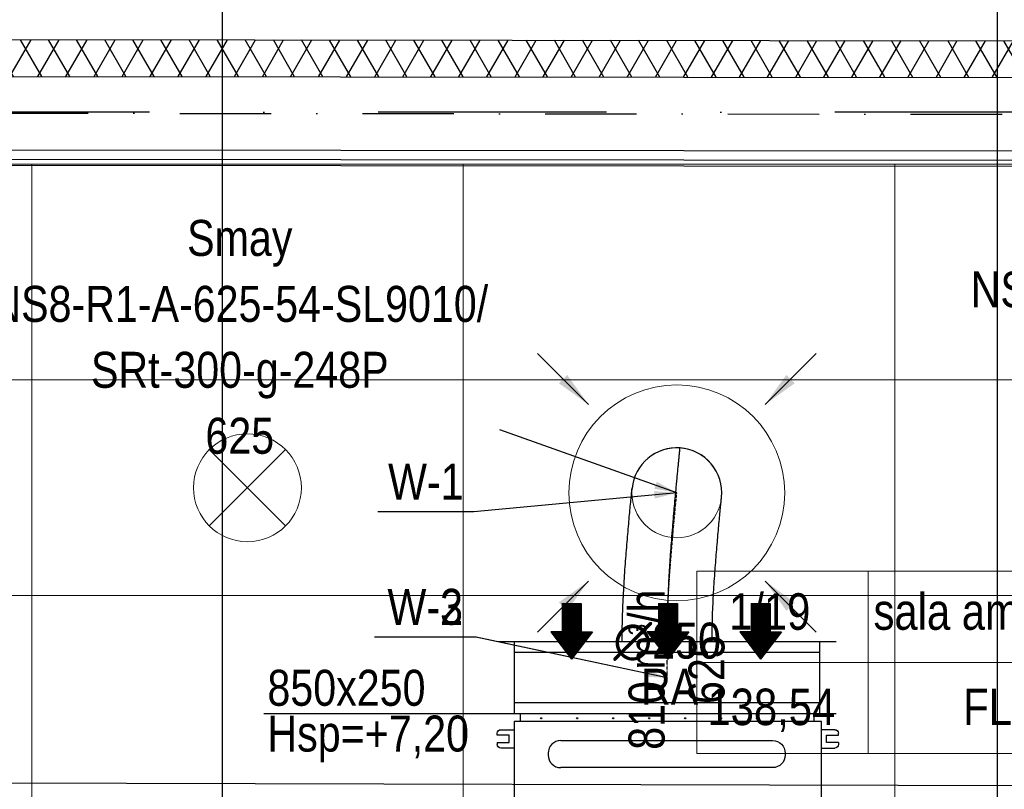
# Model space of a CAD drawing. Header units: millimetres. Extents: x -32221 to 212500, y 31663 to 93766.
# Tile 128 of 256: x 19217 to 21954, y 59974 to 62115. Entities that reach past the tile are written whole.
import ezdxf
from ezdxf.enums import TextEntityAlignment as Align

# ---------------------------------------------------------------- set-up
doc = ezdxf.new("R2010")
doc.units = ezdxf.units.MM
doc.linetypes.add('DASHDOT', pattern=[1, 0.5, -0.25, 0, -0.25])
doc.linetypes.add('DASHDOTX2', pattern=[50.8, 25.4, -12.7, 0, -12.7])
for name, color, linetype in [('DVM_INDOOR', 104, 'Continuous'), ('FLUID-N', 7, 'Continuous'), ('FLUID-W', 7, 'Continuous'), ('FLUID-W-100-ARRGR', 7, 'Continuous'), ('FLUID-W-100-DIM', 7, 'Continuous'), ('FLUID-W-100-INF', 7, 'Continuous'), ('FLUID-W-100-NUM', 7, 'Continuous'), ('FLUID-W-SYM', 7, 'Continuous'), ('osie', 250, 'Continuous'), ('Sciany', 250, 'Continuous')]:
    doc.layers.add(name, color=color, linetype=linetype)
for name, color, linetype, lineweight in [('kasetony', 42, 'Continuous', 5), ('lampy', 30, 'Continuous', 9), ('Opisy', 250, 'Continuous', 13), ('Wywiewniki', 1, 'Continuous', 20)]:
    doc.layers.add(name, color=color, linetype=linetype, lineweight=lineweight)
doc.styles.add('FDBES', font='simplex.shx')
doc.styles.get("Standard").update_dxf_attribs({"font": 'ARIALN.TTF'})
doc.linetypes.add('ZIGZAG', pattern='A,0.0001,-0.2,[131,ltypeshp.shx,S=0.2,R=0,X=-0.2,Y=0],-0.4,[131,ltypeshp.shx,S=0.2,R=180,X=0.2,Y=0],-0.2', length=0.8001)
doc.dimstyles.new('FDBES', dxfattribs={"dimscale": 50, "dimtxt": 4, "dimasz": 2.5, "dimexe": 0.8, "dimexo": 2, "dimgap": 1, "dimtad": 1, "dimdsep": 46, "dimtxsty": 'FDBES', "dimcen": 2.5, "dimclrd": 4, "dimclre": 5, "dimadec": 0, "dimazin": 0, "dimtfac": 1, "dimtmove": 0, "dimatfit": 3, "dimfxl": 1, "dimarcsym": 0})

# ---------------------------------------------------------------- blocks, each defined once
blk = doc.blocks.new('Direction')
at = {"layer": 'DVM_INDOOR', "color": 1}
for p, q in [((-35, 693.8), (35, 693.8)), ((-35, 693.8), (-35, 588.8)), ((35, 693.8), (35, 588.8)), ((-35, 588.8), (-77, 588.8)), ((-77, 588.8), (0, 487.3)), ((77, 588.8), (0, 487.3)), ((35, 588.8), (77, 588.8))]:
    blk.add_line(p, q, dxfattribs=at)
blk = doc.blocks.new('ID_D_G_D_1_T')
at = {"layer": 'DVM_INDOOR'}
h = blk.add_hatch(dxfattribs=at)
h.set_pattern_fill('ANSI31', color=1, scale=0.75)
h.set_pattern_definition([(45, (-97.4602, 125.541), (-1.683798, 1.683798), [])])
h.paths.add_polyline_path([(-265.5, 522.6), (-207.8, 598.7), (-239.3, 598.7), (-239.3, 677.4), (-291.8, 677.4), (-291.8, 598.7), (-323.3, 598.7)])
h = blk.add_hatch(dxfattribs=at)
h.set_pattern_fill('ANSI31', color=1, scale=0.75)
h.set_pattern_definition([(45, (2.5398, 125.541), (-1.683798, 1.683798), [])])
h.paths.add_polyline_path([(2.5, 522.6), (60.3, 598.7), (28.8, 598.7), (28.8, 677.4), (-23.7, 677.4), (-23.7, 598.7), (-55.2, 598.7)])
h = blk.add_hatch(dxfattribs=at)
h.set_pattern_fill('ANSI31', color=1, scale=0.75)
h.set_pattern_definition([(45, (102.5398, 125.541), (-1.683798, 1.683798), [])])
h.paths.add_polyline_path([(260.1, 522.6), (317.8, 598.7), (286.3, 598.7), (286.3, 677.4), (233.8, 677.4), (233.8, 598.7), (202.3, 598.7)])
h = blk.add_hatch(dxfattribs=at)
h.set_pattern_fill('ANSI31', color=1, scale=0.75)
h.set_pattern_definition([(45, (-97.4602, -971.7816), (-1.683798, 1.683798), [])])
h.paths.add_polyline_path([(-265.5, -574.8), (-207.8, -498.6), (-239.3, -498.6), (-239.3, -419.9), (-291.8, -419.9), (-291.8, -498.6), (-323.3, -498.6)])
h = blk.add_hatch(dxfattribs=at)
h.set_pattern_fill('ANSI31', color=1, scale=0.75)
h.set_pattern_definition([(45, (2.5398, -971.7816), (-1.683798, 1.683798), [])])
h.paths.add_polyline_path([(2.5, -574.8), (60.3, -498.6), (28.8, -498.6), (28.8, -419.9), (-23.7, -419.9), (-23.7, -498.6), (-55.2, -498.6)])
h = blk.add_hatch(dxfattribs=at)
h.set_pattern_fill('ANSI31', color=1, scale=0.75)
h.set_pattern_definition([(45, (102.5398, -971.7816), (-1.683798, 1.683798), [])])
h.paths.add_polyline_path([(260.1, -574.8), (317.8, -498.6), (286.3, -498.6), (286.3, -419.9), (233.8, -419.9), (233.8, -498.6), (202.3, -498.6)])
at = {"layer": 'DVM_INDOOR', "color": 0}
for p, q in [((409, 371), (-408.6, 371)), ((-408.6, 371), (-408.6, 349.2)), ((409, 349.2), (409, 371)), ((-424.9, 349.2), (-424.9, -350.8)), ((429, 349.2), (-424.9, 349.2)), ((429, 275.6), (429, 349.2)), ((-472.2, 311.1), (-472.2, 316.6)), ((-439.2, 311.1), (-472.2, 311.1)), ((-462.2, 326.6), (-424.9, 326.6)), ((-439.2, 291.1), (-439.2, 311.1)), ((466.4, 326.6), (429, 326.6)), ((443.3, 291.1), (443.3, 311.1)), ((443.3, 311.1), (476.4, 311.1)), ((476.4, 311.1), (476.4, 316.6)), ((-472.2, 291.1), (-472.2, 285.6)), ((-472.2, 291.1), (-439.2, 291.1)), ((-424.9, 275.6), (-462.2, 275.6)), ((-295.6, 296.3), (293.4, 296.3)), ((429, -350.8), (429, 275.6)), ((429, 275.6), (466.4, 275.6)), ((473.4, 291.1), (443.3, 291.1)), ((476.4, 291.1), (473.4, 291.1)), ((476.4, 291.1), (476.4, 285.6)), ((-330.7, 261.2), (-330.7, 256.2)), ((328.5, 261.2), (328.5, 256.2)), ((293.4, 221.1), (-295.6, 221.1)), ((-295.6, 137.3), (293.4, 137.3)), ((-330.7, 102.2), (-330.7, 97.2)), ((328.5, 102.2), (328.5, 97.2)), ((293.4, 62.1), (-295.6, 62.1)), ((429, 31.3), (-424.9, 31.3)), ((-294.4, 12.9), (294.6, 12.9)), ((-329.5, -22.2), (-329.5, -27.2)), ((329.8, -22.2), (329.8, -27.2)), ((462.8, -14.8), (429, -13.6)), ((462.8, -14.8), (462.8, -27.3)), ((462.8, -27.3), (462.8, -39.9)), ((463.8, -15.8), (463.8, -38.9)), ((429, -41.1), (462.8, -39.9)), ((294.6, -62.3), (-294.4, -62.3)), ((-294.4, -102.1), (294.6, -102.1)), ((453.4, -133.2), (429, -133)), ((453.4, -130.3), (453.4, -130.8)), ((453.4, -137.4), (453.4, -130.8)), ((453.4, -137.4), (453.4, -130.8)), ((453.4, -142.7), (453.4, -133.2)), ((453.4, -142.7), (453.4, -133.2)), ((453.4, -142.7), (453.4, -133.2)), ((465.4, -128.1), (454.7, -128.1)), ((454.7, -133), (465.4, -133)), ((466.8, -126), (465.4, -127.4)), ((465.4, -128.2), (465.4, -127.4)), ((465.4, -148.4), (465.4, -128.2)), ((467.6, -125.3), (475.7, -125.3)), ((467.6, -130.2), (475.7, -130.2)), ((477.9, -127.4), (476.5, -126)), ((483.4, -130.4), (477.9, -127.4)), ((477.9, -128.2), (477.9, -127.4)), ((477.9, -148.4), (477.9, -128.2)), ((483.4, -145.4), (483.4, -130.4)), ((-329.5, -137.2), (-329.5, -142.2)), ((329.8, -137.2), (329.8, -142.2)), ((429, -142.7), (453.4, -142.7)), ((429, -142.7), (453.4, -142.7)), ((453.4, -137.4), (453.4, -138.4)), ((453.4, -145), (453.4, -138.4)), ((453.4, -145), (453.4, -145.5)), ((465.4, -142.8), (454.7, -142.8)), ((465.4, -147.7), (454.7, -147.7)), ((465.4, -148.4), (466.8, -149.8)), ((467.6, -142.8), (475.7, -142.8)), ((467.6, -150.5), (475.7, -150.5)), ((476.5, -149.8), (477.9, -148.4)), ((477.9, -148.4), (483.4, -145.4)), ((294.6, -177.3), (-294.4, -177.3)), ((-294.4, -217.1), (294.6, -217.1)), ((438.3, -218), (429, -217.9)), ((440.3, -216.4), (438.3, -218)), ((438.3, -225.9), (438.3, -218)), ((438.3, -233.9), (438.3, -218)), ((448.6, -216.4), (440.3, -216.4)), ((440.3, -235.4), (440.3, -216.4)), ((448.6, -218.9), (448.6, -212)), ((448.6, -212), (458.6, -212)), ((458.6, -218.9), (448.6, -218.9)), ((448.6, -232.8), (448.6, -218.9)), ((458.6, -212), (458.6, -218.9)), ((458.9, -216.3), (458.6, -216.3)), ((458.6, -218.9), (458.6, -232.8)), ((459.4, -212.2), (458.9, -212.7)), ((458.9, -238.7), (458.9, -212.7)), ((476.3, -212.2), (461.5, -212.2)), ((476.3, -212.2), (461.5, -212.2)), ((478.9, -212.7), (478.4, -212.2)), ((484.9, -213.7), (478.9, -212.7)), ((478.9, -238.7), (478.9, -212.7)), ((484.9, -237.7), (484.9, -213.7)), ((429, -233.9), (438.3, -233.9)), ((429, -233.9), (438.3, -233.9)), ((438.3, -233.9), (438.3, -225.9)), ((438.3, -233.9), (440.3, -235.4)), ((440.3, -235.4), (448.6, -235.4)), ((448.6, -232.8), (458.6, -232.8)), ((448.6, -239.7), (448.6, -232.8)), ((448.6, -239.7), (458.6, -239.7)), ((458.6, -232.8), (458.6, -239.7)), ((458.6, -235.3), (458.9, -235.3)), ((458.9, -238.7), (459.4, -239.2)), ((476.3, -225.7), (461.5, -225.7)), ((476.3, -239.2), (461.5, -239.2)), ((478.4, -239.2), (478.9, -238.7)), ((478.9, -238.7), (484.9, -237.7)), ((-329.5, -252.2), (-329.5, -257.2)), ((329.8, -252.2), (329.8, -257.2)), ((-472.2, -292.7), (-472.2, -287.2)), ((-439.2, -292.7), (-472.2, -292.7)), ((-462.2, -277.2), (-424.9, -277.2)), ((-439.2, -312.7), (-439.2, -292.7)), ((294.6, -292.3), (-294.4, -292.3)), ((466.4, -277.2), (429, -277.2)), ((443.3, -312.7), (443.3, -292.7)), ((443.3, -292.7), (476.4, -292.7)), ((476.4, -292.7), (476.4, -287.2)), ((-472.2, -312.7), (-472.2, -318.2)), ((-472.2, -312.7), (-439.2, -312.7)), ((-424.9, -328.2), (-462.2, -328.2)), ((429, -328.2), (466.4, -328.2)), ((473.4, -312.7), (443.3, -312.7)), ((476.4, -312.7), (473.4, -312.7)), ((476.4, -312.7), (476.4, -318.2)), ((-424.9, -350.8), (429, -350.8)), ((-408.6, -350.8), (-408.6, -371)), ((409, -371), (409, -351.3)), ((-408.6, -371), (-408.1, -371)), ((-408.1, -371), (409, -371))]:
    blk.add_line(p, q, dxfattribs=at)
for centre in [(-349.9, 358.4), (-249.9, 358.4), (-149.9, 358.4), (-49.9, 358.4), (50.1, 358.4), (150.1, 358.4), (250.1, 358.4), (350.1, 358.4), (-349.9, -360), (-249.9, -360), (-149.9, -360), (-49.9, -360), (50.1, -360), (150.1, -360), (250.1, -360), (350.1, -360)]:
    blk.add_circle(centre, 1.6, dxfattribs=at)
at = {"layer": 'DVM_INDOOR', "color": 0, "extrusion": (0, 0, -1)}
for centre, radius, start, end in [((462.2, 316.6), 10, 0, 90), ((-466.4, 316.6), 10, 90, 180), ((462.2, 285.6), 10, 270, 0), ((-293.4, 261.2), 35.1, 90, 180), ((-466.4, 285.6), 10, 180, 270), ((-293.4, 256.2), 35.1, 180, 270), ((-293.4, 102.2), 35.1, 90, 180), ((-293.4, 97.2), 35.1, 180, 270), ((-294.6, -22.2), 35.1, 90, 180), ((-294.6, -27.2), 35.1, 180, 270), ((-294.6, -137.2), 35.1, 90, 180), ((-294.6, -142.2), 35.1, 180, 270), ((-294.6, -252.2), 35.1, 90, 180), ((-294.6, -257.2), 35.1, 180, 270), ((462.2, -287.2), 10, 0, 90), ((-466.4, -287.2), 10, 90, 180), ((462.2, -318.2), 10, 270, 0), ((-466.4, -318.2), 10, 180, 270), ((-409.5, -351.3), 0.5, 360, 90)]:
    blk.add_arc(centre, radius, start, end, dxfattribs=at)
at = {"layer": 'DVM_INDOOR', "color": 0}
for centre, radius, start, end in [((-295.6, 261.2), 35.1, 90, 180), ((-295.6, 256.2), 35.1, 180, 270), ((-295.6, 102.2), 35.1, 90, 180), ((-295.6, 97.2), 35.1, 180, 270), ((-294.4, -22.2), 35.1, 90, 180), ((-294.4, -27.2), 35.1, 180, 270), ((462.8, -15.8), 1, 0, 88.2), ((462.8, -38.9), 1, 271.8, 0), ((-294.4, -137.2), 35.1, 90, 180), ((-294.4, -142.2), 35.1, 180, 270), ((-294.4, -252.2), 35.1, 90, 180), ((-294.4, -257.2), 35.1, 180, 270)]:
    blk.add_arc(centre, radius, start, end, dxfattribs=at)
for points, knots in [([(454.7, -128.1), (454.7, -128.1), (454.6, -128.1), (454.4, -128.1), (454, -128.3), (453.7, -128.5), (453.6, -128.8), (453.5, -129.1), (453.4, -129.4), (453.4, -129.8), (453.4, -130.1), (453.4, -130.3)], [0, 0, 0, 0, 0.000013, 0.069041, 0.139275, 0.284826, 0.389711, 0.496275, 0.619531, 0.743075, 1, 1, 1, 1]), ([(453.4, -130.8), (453.4, -131), (453.4, -131.3), (453.4, -131.7), (453.5, -132), (453.6, -132.3), (453.8, -132.6), (454.1, -132.9), (454.4, -133), (454.6, -133), (454.7, -133), (454.7, -133)], [0, 0, 0, 0, 0.239182, 0.362776, 0.485496, 0.613466, 0.749358, 0.877858, 0.939112, 0.970034, 1, 1, 1, 1]), ([(454.7, -133), (454.7, -133), (454.6, -133), (454.4, -133.1), (454.1, -133.3), (453.8, -133.8), (453.6, -134.3), (453.5, -134.9), (453.4, -135.6), (453.4, -136.4), (453.4, -137), (453.4, -137.4)], [0, 0, 0, 0, 0.029886, 0.060825, 0.121941, 0.2487, 0.371948, 0.49607, 0.618809, 0.742992, 1, 1, 1, 1]), ([(467.6, -125.3), (466.6, -126.1), (465.9, -126.9), (465.9, -128.6), (466.6, -129.4), (467.6, -130.2)], [0, 0, 0, 0, 0.5, 0.5, 1, 1, 1, 1]), ([(467.6, -130.2), (467.1, -131.2), (466.7, -132.2), (466.1, -134.3), (465.9, -135.4), (465.9, -138.7), (466.6, -140.8), (467.6, -142.8)], [0, 0, 0, 0, 0.25, 0.25, 0.5, 0.5, 1, 1, 1, 1]), ([(475.7, -130.2), (476.7, -129.4), (477.4, -128.6), (477.4, -126.9), (476.7, -126.1), (475.7, -125.3)], [0, 0, 0, 0, 0.5, 0.5, 1, 1, 1, 1]), ([(475.7, -142.8), (476.2, -141.8), (476.6, -140.8), (477.2, -138.7), (477.4, -137.6), (477.4, -134.3), (476.7, -132.2), (475.7, -130.2)], [0, 0, 0, 0, 0.25, 0.25, 0.5, 0.5, 1, 1, 1, 1]), ([(453.4, -138.4), (453.4, -138.8), (453.4, -139.4), (453.4, -140.2), (453.5, -140.8), (453.6, -141.5), (453.8, -142.1), (454.1, -142.5), (454.4, -142.8), (454.6, -142.8), (454.7, -142.8), (454.7, -142.8)], [0, 0, 0, 0, 0.239, 0.36254, 0.485088, 0.61328, 0.74929, 0.877829, 0.939097, 0.970051, 1, 1, 1, 1]), ([(454.7, -142.8), (454.6, -142.8), (454.5, -142.8), (454.3, -142.9), (454, -143), (453.7, -143.3), (453.6, -143.5), (453.5, -143.8), (453.4, -144.1), (453.4, -144.5), (453.4, -144.8), (453.4, -145)], [0, 0, 0, 0, 0.033947, 0.069512, 0.139705, 0.28517, 0.390004, 0.496517, 0.619714, 0.743198, 1, 1, 1, 1]), ([(453.4, -145.5), (453.4, -145.7), (453.4, -146), (453.4, -146.4), (453.5, -146.7), (453.6, -147.1), (453.8, -147.4), (454.1, -147.6), (454.4, -147.7), (454.6, -147.7), (454.7, -147.7), (454.7, -147.7)], [0, 0, 0, 0, 0.239181, 0.362773, 0.485493, 0.613462, 0.749353, 0.877854, 0.939109, 0.970033, 1, 1, 1, 1]), ([(467.6, -142.8), (467.1, -143.4), (466.7, -144), (466.1, -145.3), (465.9, -146), (465.9, -148), (466.6, -149.3), (467.6, -150.5)], [0, 0, 0, 0, 0.25, 0.25, 0.5, 0.5, 1, 1, 1, 1]), ([(475.7, -150.5), (476.2, -149.9), (476.6, -149.3), (477.2, -148), (477.4, -147.3), (477.4, -145.3), (476.7, -144), (475.7, -142.8)], [0, 0, 0, 0, 0.25, 0.25, 0.5, 0.5, 1, 1, 1, 1]), ([(461.5, -212.2), (461.4, -212.2), (461.2, -212.2), (460.9, -212.2), (460.8, -212.2), (460.6, -212.2), (460.6, -212.2), (460.4, -212.2), (460.3, -212.2), (460.1, -212.2), (459.8, -212.2), (459.7, -212.2), (459.5, -212.2), (459.5, -212.2), (459.5, -212.2), (459.4, -212.2), (459.4, -212.2), (459.4, -212.2), (459.4, -212.2), (459.4, -212.2)], [0, 0, 0, 0, 0.125462, 0.125462, 0.250924, 0.250924, 0.313655, 0.313655, 0.376386, 0.501849, 0.501849, 0.752773, 0.752773, 0.878235, 0.878235, 0.940966, 0.972332, 0.972332, 1, 1, 1, 1]), ([(461.5, -225.7), (460.9, -224.7), (460.4, -223.6), (459.7, -221.4), (459.4, -220.2), (459.4, -216.6), (460.3, -214.4), (461.5, -212.2)], [0, 0, 0, 0, 0.25, 0.25, 0.5, 0.5, 1, 1, 1, 1]), ([(460.1, -212.2), (460.2, -212.2), (460.2, -212.2), (460.4, -212.2), (460.4, -212.2), (460.4, -212.2), (460.5, -212.2), (460.6, -212.2), (460.8, -212.2), (460.9, -212.2), (461.2, -212.2), (461.4, -212.2), (461.5, -212.2)], [0, 0, 0, 0, 0.181781, 0.181781, 0.249966, 0.249966, 0.318151, 0.454521, 0.454521, 0.72726, 0.72726, 1, 1, 1, 1]), ([(476.3, -225.7), (477, -224.7), (477.5, -223.6), (478.2, -221.4), (478.4, -220.2), (478.4, -216.6), (477.6, -214.4), (476.3, -212.2)], [0, 0, 0, 0, 0.25, 0.25, 0.5, 0.5, 1, 1, 1, 1]), ([(476.3, -212.2), (476.5, -212.2), (476.6, -212.2), (476.9, -212.2), (477.1, -212.2), (477.2, -212.2), (477.3, -212.2), (477.4, -212.2), (477.6, -212.2), (477.8, -212.2), (478, -212.2), (478.2, -212.2), (478.3, -212.2), (478.4, -212.2), (478.4, -212.2), (478.4, -212.2), (478.4, -212.2), (478.4, -212.2), (478.4, -212.2), (478.4, -212.2), (478.4, -212.2), (478.4, -212.2), (478.3, -212.2), (478.2, -212.2), (478, -212.2), (477.8, -212.2), (477.7, -212.2), (477.5, -212.2), (477.5, -212.2), (477.4, -212.2), (477.3, -212.2), (477.2, -212.2), (477.1, -212.2), (476.9, -212.2), (476.6, -212.2), (476.5, -212.2), (476.3, -212.2)], [0, 0, 0, 0, 0.0625, 0.0625, 0.125, 0.125, 0.15625, 0.15625, 0.1875, 0.25, 0.25, 0.375, 0.375, 0.4375, 0.4375, 0.46875, 0.484375, 0.484375, 0.5, 0.5, 0.5625, 0.5625, 0.625, 0.625, 0.75, 0.75, 0.8125, 0.8125, 0.828125, 0.828125, 0.84375, 0.875, 0.875, 0.9375, 0.9375, 1, 1, 1, 1]), ([(461.5, -239.2), (460.9, -238.2), (460.4, -237.1), (459.7, -234.9), (459.4, -233.7), (459.4, -230.1), (460.3, -227.9), (461.5, -225.7)], [0, 0, 0, 0, 0.25, 0.25, 0.5, 0.5, 1, 1, 1, 1]), ([(459.4, -239.2), (459.4, -239.2), (459.4, -239.2), (459.4, -239.2), (459.4, -239.2), (459.5, -239.2), (459.5, -239.2), (459.5, -239.2), (459.7, -239.2), (459.8, -239.2), (460.1, -239.2), (460.3, -239.2), (460.4, -239.2), (460.6, -239.2), (460.6, -239.2), (460.8, -239.2), (460.9, -239.2), (461.2, -239.2), (461.4, -239.2), (461.5, -239.2)], [0, 0, 0, 0, 0.027668, 0.027668, 0.059034, 0.121765, 0.121765, 0.247227, 0.247227, 0.498151, 0.498151, 0.623614, 0.686345, 0.686345, 0.749076, 0.749076, 0.874538, 0.874538, 1, 1, 1, 1]), ([(476.3, -239.2), (477, -238.2), (477.5, -237.1), (478.2, -234.9), (478.4, -233.7), (478.4, -230.1), (477.6, -227.9), (476.3, -225.7)], [0, 0, 0, 0, 0.25, 0.25, 0.5, 0.5, 1, 1, 1, 1]), ([(478.4, -239.2), (478.4, -239.2), (478.4, -239.2), (478.4, -239.2), (478.4, -239.2), (478.4, -239.2), (478.4, -239.2), (478.3, -239.2), (478.2, -239.2), (478, -239.2), (477.8, -239.2), (477.6, -239.2), (477.4, -239.2), (477.3, -239.2), (477.2, -239.2), (477.1, -239.2), (476.9, -239.2), (476.6, -239.2), (476.5, -239.2), (476.3, -239.2)], [0, 0, 0, 0, 0.027668, 0.027668, 0.059034, 0.121765, 0.121765, 0.247227, 0.247227, 0.498151, 0.498151, 0.623614, 0.686345, 0.686345, 0.749076, 0.749076, 0.874538, 0.874538, 1, 1, 1, 1])]:
    blk.add_open_spline(points, degree=3, knots=knots, dxfattribs=at)
for points in [[(467.6, -150.5), (467.3, -150.3), (467, -150), (466.8, -149.8)], [(476.5, -149.8), (476.3, -150), (476, -150.3), (475.7, -150.5)]]:
    blk.add_open_spline(points, degree=3, dxfattribs=at)
at = {"layer": 'DVM_INDOOR', "xscale": 0.75, "yscale": 0.75, "zscale": 0.75}
for p in [(-265.5, 157.1), (2.5, 157.1), (260.1, 157.1), (-265.5, -940.3), (2.5, -940.3), (260.1, -940.3)]:
    blk.add_blockref('Direction', p, dxfattribs=at)
at = {"layer": 'DVM_INDOOR', "color": 2}
for s, p in [('RA', (86.6, 365.9)), ('SA', (86.6, -731.4))]:
    blk.add_text(s, height=100, dxfattribs=at).set_placement(p, align=Align.BOTTOM_RIGHT)
blk = doc.blocks.new('*U3734')
at = {"color": 14, "linetype": 'Continuous', "lineweight": -2}
for p, q in [((-100, 470), (-100, -470)), ((100, 470), (100, -470))]:
    blk.add_line(p, q, dxfattribs=at)
at = {"color": 0, "linetype": 'ByBlock', "lineweight": -2}
for p, q in [((100, 425), (-100, 425)), ((-100, -425), (100, -425))]:
    blk.add_line(p, q, dxfattribs=at)
at = {"color": 1, "linetype": 'Continuous', "lineweight": -3}
for p, q in [((-70, 425), (-70, -425)), ((70, 425), (70, -425))]:
    blk.add_line(p, q, dxfattribs=at)
blk = doc.blocks.new('*U3733')
at = {"layer": 'FLUID-W-SYM', "color": 2, "linetype": 'DASHDOT', "lineweight": -3}
for q in [(50, 0), (-20, 0)]:
    blk.add_line((-50, 0), q, dxfattribs=at)
blk = doc.blocks.new('*U3716')
at = {"color": 0, "linetype": 'ByBlock', "lineweight": -2}
blk.add_circle((0, 0), 0.05, dxfattribs=at)
blk = doc.blocks.new('*U3744')
at = {"color": 14, "linetype": 'Continuous', "lineweight": -2, "extrusion": (-1, -1.82751e-16, -1.96848e-16)}
blk.add_ellipse((0, 0), major_axis=(0, 124.7, 9), ratio=1, start_param=0, end_param=1.543156, dxfattribs=at)
at = {"color": 14, "linetype": 'Continuous', "lineweight": -2, "extrusion": (-1, -1.81302e-18, -1.65538e-16)}
blk.add_ellipse((0, 0), major_axis=(0, -12.4, 124.4), ratio=1, start_param=0, end_param=1.598466, dxfattribs=at)
at = {"color": 20, "linetype": 'ZIGZAG', "lineweight": -2, "ltscale": 50}
for points, knots in [([(0, -414.4, -26.8), (0, -401.5, -26.8), (0, -375.5, -26.6), (0, -336.4, -25.7), (0, -297.1, -24.4), (0, -257.7, -22.5), (0, -218.5, -20.3), (0, -179.4, -17.7), (0, -140.8, -14.9), (0, -113.8, -12.7), (0, -98, -11.4), (0, -91.7, -10.9), (0, -80.7, -10), (0, -61.8, -8.4), (0, -36.8, -6.2), (0, -12.3, -4), (0, 8.6, -2.1), (0, 26, -0.5), (0, 42.8, 1.1), (0, 58.8, 2.6), (0, 73.9, 4), (0, 87.7, 5.4), (0, 98, 6.3), (0, 105.2, 7.1), (0, 110.9, 7.6), (0, 116.4, 8.2), (0, 121.1, 8.6), (0, 124, 8.9), (0, 124.7, 9), (0, 124.7, 9)], [0, 0, 0, 0, 32.513661, 65.027321, 97.540982, 130.054642, 162.568303, 195.081963, 227.595624, 260.109284, 264.173492, 268.2377, 276.366115, 292.622945, 317.00819, 341.393436, 357.650266, 373.907096, 390.163927, 406.420757, 422.677587, 438.934418, 455.191248, 463.319663, 471.448078, 483.640701, 495.833324, 508.025946, 520.218569, 520.218569, 520.218569, 520.218569]), ([(0, -414.4, -151.8), (0, -403, -151.8), (0, -380.2, -151.6), (0, -334.8, -150.6), (0, -278.6, -148.3), (0, -213.1, -144.1), (0, -150.9, -139.3), (0, -92.9, -134.3), (0, -49.5, -130.3), (0, -20.4, -127.6), (0, -5.6, -126.1), (0, 3.3, -125.3), (0, 8.5, -124.8), (0, 11.6, -124.5), (0, 12.1, -124.4), (0, 12.4, -124.4)], [0, 0, 0, 0, 34.152173, 68.304345, 136.608691, 204.913036, 273.217382, 341.521727, 409.826073, 443.978246, 478.130418, 495.206505, 512.282591, 529.358678, 546.434764, 546.434764, 546.434764, 546.434764]), ([(0, -414.4, 98.2), (0, -403.5, 98.2), (0, -381.7, 98.4), (0, -338.3, 99.4), (0, -284.7, 101.8), (0, -222.8, 105.8), (0, -164.3, 110.5), (0, -109.8, 115.2), (0, -69.2, 118.9), (0, -42.3, 121.5), (0, -28.7, 122.8), (0, -20.5, 123.6), (0, -15.8, 124), (0, -13.2, 124.3), (0, -12.7, 124.4), (0, -12.4, 124.4)], [0, 0, 0, 0, 32.68147, 65.36294, 130.725881, 196.088821, 261.451762, 326.814702, 392.177643, 424.859113, 457.540583, 473.881318, 490.222053, 506.562789, 522.903524, 522.903524, 522.903524, 522.903524])]:
    blk.add_open_spline(points, degree=3, knots=knots, dxfattribs=at)
at = {"layer": 'FLUID-W-SYM', "color": 2, "linetype": 'DASHDOT', "lineweight": -3}
blk.add_open_spline([(0, -414.4, -26.8), (0, -325.9, -26.8), (0, -158.1, -15.8), (0, 0), (0, 0)], degree=3, knots=[0, 0, 0, 0, 265.595843, 520.218569, 520.218569, 520.218569, 520.218569], dxfattribs=at)
blk = doc.blocks.new('*U2757')
at = {"color": 0, "insert": (-1215, 433.1), "char_height": 100, "width": 1600, "attachment_point": 5, "line_spacing_factor": 1.1}
blk.add_mtext('Smay\\PNS8-R1-A-625-54-SL9010/ SRt-300-g-248P\\P625', dxfattribs=at)
blk.add_mtext('Smay\\PNS8-R1-A-625-54-SL9010/ SRt-300-g-248P\\P625', dxfattribs=at)
blk.add_mtext('Smay\\PNS8-R1-A-625-54-SL9010/ SRt-300-g-248P\\P625', dxfattribs=at)
blk.add_mtext('Smay\\PNS8-R1-A-625-54-SL9010/ SRt-300-g-248P\\P625', dxfattribs=at)
blk.add_mtext('Smay\\PNS8-R1-A-625-54-SL9010/ SRt-300-g-248P\\P625', dxfattribs=at)
blk.add_mtext('Smay\\PNS8-R1-A-625-54-SL9010/ SRt-300-g-248P\\P625', dxfattribs=at)
blk.add_mtext('Smay\\PNS8-R1-A-625-54-SL9010/ SRt-300-g-248P\\P625', dxfattribs=at)
at = {"color": 0}
blk.add_leader([(0, 0), (-491.5, 175.2)], dimstyle='FDBES', override={"dimscale": 25, "dimclrd": 0, "dimclre": 0}, dxfattribs=at)
blk.add_leader([(0, 0), (-491.5, 175.2)], dimstyle='FDBES', override={"dimscale": 25, "dimclrd": 0, "dimclre": 0}, dxfattribs=at)
blk.add_leader([(0, 0), (-491.5, 175.2)], dimstyle='FDBES', override={"dimscale": 25, "dimclrd": 0, "dimclre": 0}, dxfattribs=at)
blk.add_leader([(0, 0), (-491.5, 175.2)], dimstyle='FDBES', override={"dimscale": 25, "dimclrd": 0, "dimclre": 0}, dxfattribs=at)
blk.add_leader([(0, 0), (-491.5, 175.2)], dimstyle='FDBES', override={"dimscale": 25, "dimclrd": 0, "dimclre": 0}, dxfattribs=at)
blk.add_leader([(0, 0), (-491.5, 175.2)], dimstyle='FDBES', override={"dimscale": 25, "dimclrd": 0, "dimclre": 0}, dxfattribs=at)
blk.add_leader([(0, 0), (-491.5, 175.2)], dimstyle='FDBES', override={"dimscale": 25, "dimclrd": 0, "dimclre": 0}, dxfattribs=at)
blk = doc.blocks.new('*U2758')
at = {"color": 0, "insert": (-1347.7, 539.2), "char_height": 100, "width": 1600, "attachment_point": 5, "line_spacing_factor": 1.1}
blk.add_mtext('Smay\\PNS8-R1-A-625-54-SL9010/ SRt-300-g-248P\\P625', dxfattribs=at)
blk.add_mtext('Smay\\PNS8-R1-A-625-54-SL9010/ SRt-300-g-248P\\P625', dxfattribs=at)
blk.add_mtext('Smay\\PNS8-R1-A-625-54-SL9010/ SRt-300-g-248P\\P625', dxfattribs=at)
blk.add_mtext('Smay\\PNS8-R1-A-625-54-SL9010/ SRt-300-g-248P\\P625', dxfattribs=at)
blk.add_mtext('Smay\\PNS8-R1-A-625-54-SL9010/ SRt-300-g-248P\\P625', dxfattribs=at)
blk.add_mtext('Smay\\PNS8-R1-A-625-54-SL9010/ SRt-300-g-248P\\P625', dxfattribs=at)
blk.add_mtext('Smay\\PNS8-R1-A-625-54-SL9010/ SRt-300-g-248P\\P625', dxfattribs=at)
blk.add_mtext('Smay\\PNS8-R1-A-625-54-SL9010/ SRt-300-g-248P\\P625', dxfattribs=at)
blk.add_mtext('Smay\\PNS8-R1-A-625-54-SL9010/ SRt-300-g-248P\\P625', dxfattribs=at)
blk.add_mtext('Smay\\PNS8-R1-A-625-54-SL9010/ SRt-300-g-248P\\P625', dxfattribs=at)
blk.add_mtext('Smay\\PNS8-R1-A-625-54-SL9010/ SRt-300-g-248P\\P625', dxfattribs=at)
at = {"color": 0}
blk.add_leader([(0, 0), (-624.2, 249.7)], dimstyle='FDBES', override={"dimscale": 25, "dimclrd": 0, "dimclre": 0}, dxfattribs=at)
blk.add_leader([(0, 0), (-624.2, 249.7)], dimstyle='FDBES', override={"dimscale": 25, "dimclrd": 0, "dimclre": 0}, dxfattribs=at)
blk.add_leader([(0, 0), (-624.2, 249.7)], dimstyle='FDBES', override={"dimscale": 25, "dimclrd": 0, "dimclre": 0}, dxfattribs=at)
blk.add_leader([(0, 0), (-624.2, 249.7)], dimstyle='FDBES', override={"dimscale": 25, "dimclrd": 0, "dimclre": 0}, dxfattribs=at)
blk.add_leader([(0, 0), (-624.2, 249.7)], dimstyle='FDBES', override={"dimscale": 25, "dimclrd": 0, "dimclre": 0}, dxfattribs=at)
blk.add_leader([(0, 0), (-624.2, 249.7)], dimstyle='FDBES', override={"dimscale": 25, "dimclrd": 0, "dimclre": 0}, dxfattribs=at)
blk.add_leader([(0, 0), (-624.2, 249.7)], dimstyle='FDBES', override={"dimscale": 25, "dimclrd": 0, "dimclre": 0}, dxfattribs=at)
blk.add_leader([(0, 0), (-624.2, 249.7)], dimstyle='FDBES', override={"dimscale": 25, "dimclrd": 0, "dimclre": 0}, dxfattribs=at)
blk.add_leader([(0, 0), (-624.2, 249.7)], dimstyle='FDBES', override={"dimscale": 25, "dimclrd": 0, "dimclre": 0}, dxfattribs=at)
blk.add_leader([(0, 0), (-624.2, 249.7)], dimstyle='FDBES', override={"dimscale": 25, "dimclrd": 0, "dimclre": 0}, dxfattribs=at)
blk.add_leader([(0, 0), (-624.2, 249.7)], dimstyle='FDBES', override={"dimscale": 25, "dimclrd": 0, "dimclre": 0}, dxfattribs=at)
blk = doc.blocks.new('*U2879')
at = {"color": 6}
blk.add_line((-564.1, -52.5), (-831.2, -52.5), dxfattribs=at)
blk.add_line((-564.1, -52.5), (-831.2, -52.5), dxfattribs=at)
blk.add_line((-564.1, -52.5), (-831.2, -52.5), dxfattribs=at)
blk.add_line((-564.1, -52.5), (-831.2, -52.5), dxfattribs=at)
blk.add_line((-564.1, -52.5), (-831.2, -52.5), dxfattribs=at)
blk.add_line((-564.1, -52.5), (-831.2, -52.5), dxfattribs=at)
blk.add_line((-564.1, -52.5), (-831.2, -52.5), dxfattribs=at)
at = {"color": 0, "insert": (-697.7, -52.5), "char_height": 100, "attachment_point": 5}
blk.add_mtext('W-1\\P ', dxfattribs=at)
blk.add_mtext('W-1\\P ', dxfattribs=at)
blk.add_mtext('W-1\\P ', dxfattribs=at)
blk.add_mtext('W-1\\P ', dxfattribs=at)
blk.add_mtext('W-1\\P ', dxfattribs=at)
blk.add_mtext('W-1\\P ', dxfattribs=at)
blk.add_mtext('W-1\\P ', dxfattribs=at)
blk.add_leader([(0, 0), (-564.1, -52.5)], dimstyle='FDBES', override={"dimscale": 25, "dimclrd": 256, "dimclre": 256})
blk.add_leader([(0, 0), (-564.1, -52.5)], dimstyle='FDBES', override={"dimscale": 25, "dimclrd": 256, "dimclre": 256})
blk.add_leader([(0, 0), (-564.1, -52.5)], dimstyle='FDBES', override={"dimscale": 25, "dimclrd": 256, "dimclre": 256})
blk.add_leader([(0, 0), (-564.1, -52.5)], dimstyle='FDBES', override={"dimscale": 25, "dimclrd": 256, "dimclre": 256})
blk.add_leader([(0, 0), (-564.1, -52.5)], dimstyle='FDBES', override={"dimscale": 25, "dimclrd": 256, "dimclre": 256})
blk.add_leader([(0, 0), (-564.1, -52.5)], dimstyle='FDBES', override={"dimscale": 25, "dimclrd": 256, "dimclre": 256})
blk.add_leader([(0, 0), (-564.1, -52.5)], dimstyle='FDBES', override={"dimscale": 25, "dimclrd": 256, "dimclre": 256})
blk = doc.blocks.new('*U2884')
at = {"color": 6}
for p, q in [((-531.2, 113.3), (-814, 113.3)), ((-531.2, 113.3), (-814, 113.3)), ((-531.2, 113.3), (-814, 113.3)), ((-531.2, 113.3), (-814, 113.3)), ((-531.5, 113.3), (-813.7, 113.3)), ((-531.5, 113.3), (-813.7, 113.3)), ((-531.5, 113.3), (-813.7, 113.3)), ((-531.5, 113.3), (-813.7, 113.3)), ((-531.5, 113.3), (-813.7, 113.3)), ((-531.5, 113.3), (-813.7, 113.3)), ((-531.5, 113.3), (-813.7, 113.3)), ((-531.5, 113.3), (-813.7, 113.3)), ((-531.5, 113.3), (-813.7, 113.3))]:
    blk.add_line(p, q, dxfattribs=at)
at = {"color": 0, "insert": (-672.6, 113.3), "char_height": 100, "attachment_point": 5}
for s in ['W-3\\P ', 'W-3\\P ', 'W-3\\P ', 'W-3\\P ', 'W-2\\P ', 'W-2\\P ', 'W-2\\P ', 'W-2\\P ', 'W-2\\P ', 'W-2\\P ', 'W-2\\P ', 'W-2\\P ', 'W-2\\P ']:
    blk.add_mtext(s, dxfattribs=at)
for points in [[(0, 0), (-531.5, 113.3)], [(0, 0), (-531.5, 113.3)], [(0, 0), (-531.5, 113.3)], [(0, 0), (-531.5, 113.3)], [(0, 0), (-531.5, 113.3)], [(0, 0), (-531.5, 113.3)], [(0, 0), (-531.5, 113.3)], [(0, 0), (-531.5, 113.3)], [(0, 0), (-531.5, 113.3)], [(0, 0), (-531.2, 113.3)], [(0, 0), (-531.2, 113.3)], [(0, 0), (-531.2, 113.3)], [(0, 0), (-531.2, 113.3)]]:
    blk.add_leader(points, dimstyle='FDBES', override={"dimscale": 25, "dimclrd": 256, "dimclre": 256})
blk = doc.blocks.new('*U3800')
at = {"color": 0}
blk.add_leader([(0, 0), (-141.4, -141.4)], dimstyle='FDBES', override={"dimscale": 40, "dimclrd": 0}, dxfattribs=at)
blk = doc.blocks.new('*U3801')
at = {"color": 0}
blk.add_leader([(0, 0), (141.4, -141.4)], dimstyle='FDBES', override={"dimscale": 40, "dimclrd": 0}, dxfattribs=at)
blk = doc.blocks.new('*U3802')
at = {"color": 0}
blk.add_leader([(0, 0), (-141.4, 141.4)], dimstyle='FDBES', override={"dimscale": 40, "dimclrd": 0}, dxfattribs=at)
blk = doc.blocks.new('*U3803')
at = {"color": 0}
blk.add_leader([(0, 0), (141.4, 141.4)], dimstyle='FDBES', override={"dimscale": 40, "dimclrd": 0}, dxfattribs=at)

msp = doc.modelspace()

# ---------------------------------------------------------------- hatches: boundary and pattern name
at = {"layer": 'Sciany', "transparency": 33554687}
h = msp.add_hatch(dxfattribs=at)
h.set_pattern_fill('DIAMONDS', color=256, scale=21.298246, style=0)
h.set_pattern_definition([(60, (11230.126, 27072.76), (-58.56231, 33.81097), []), (120, (11230.126, 27072.76), (-58.56231, -33.81097), [])])
h.paths.add_polyline_path([(25207.296, 62052.787), (16004.646, 62062.25), (16004.646, 61960.019), (25207.19, 61950.599)])
h.paths.add_polyline_path([(27001.174, 59450.093), (26993.104, 62050.95), (26399.997, 62051.56), (26399.89, 61949.228), (26890.873, 61948.719), (26898.583, 59463.521)])
h.paths.add_polyline_path([(25822.508, 47649.75), (25822.508, 50675.258), (25717.502, 50684.438), (25720.277, 47649.62)])
h.paths.add_polyline_path([(26684.877, 47841.043), (26694.389, 47841.033), (26890.873, 47840.829), (26898.583, 45355.632), (27001.174, 45342.204), (26993.104, 47943.061), (26703.598, 47943.33), (26684.888, 47943.347), (26684.922, 47884.562)])
h.paths.add_polyline_path([(15976.788, 33439.499), (25822.508, 33439.499), (25822.508, 36567.368), (25717.502, 36576.548), (25720.277, 33541.73), (15976.878, 33529.807)])

# ---------------------------------------------------------------- linework, layer by layer
at = {"layer": 'FLUID-N'}
for p, q in [((19780.127, 63033.41), (19780.127, 33103.597)), ((20591.977, 60184.311, 7327.5), (19895.824, 60184.311, 7327.5))]:
    msp.add_line(p, q, dxfattribs=at)
at = {"layer": 'kasetony'}
for p, q in [((19250.147, 61712.853), (18050.147, 61712.853)), ((19250.147, 61112.853), (19250.147, 61712.853)), ((19250.147, 61712.853), (19250.147, 61112.853)), ((20450.147, 61712.853), (19250.147, 61712.853)), ((20450.147, 61112.853), (20450.147, 61712.853)), ((20450.147, 61712.853), (20450.147, 61112.853)), ((21650.147, 61712.853), (20450.147, 61712.853)), ((21650.147, 61112.853), (21650.147, 61712.853)), ((21650.147, 61712.853), (21650.147, 61112.853)), ((22850.147, 61712.853), (21650.147, 61712.853)), ((18050.147, 61112.853), (19250.147, 61112.853)), ((19250.147, 61112.853), (18050.147, 61112.853)), ((19250.147, 61112.853), (20450.147, 61112.853)), ((19250.147, 60512.853), (19250.147, 61112.853)), ((19250.147, 61112.853), (19250.147, 60512.853)), ((20450.147, 61112.853), (19250.147, 61112.853)), ((20450.147, 61112.853), (21650.147, 61112.853)), ((20450.147, 60512.853), (20450.147, 61112.853)), ((20450.147, 61112.853), (20450.147, 60512.853)), ((21650.147, 61112.853), (20450.147, 61112.853)), ((21650.147, 61112.853), (22850.147, 61112.853)), ((21650.147, 60512.853), (21650.147, 61112.853)), ((21650.147, 61112.853), (21650.147, 60512.853)), ((22850.147, 61112.853), (21650.147, 61112.853)), ((18050.147, 60512.853), (19250.147, 60512.853)), ((19250.147, 60512.853), (18050.147, 60512.853)), ((19250.147, 60512.853), (20450.147, 60512.853)), ((19250.147, 59912.853), (19250.147, 60512.853)), ((19250.147, 60512.853), (19250.147, 59912.853)), ((20450.147, 60512.853), (19250.147, 60512.853)), ((20450.147, 60512.853), (21650.147, 60512.853)), ((20450.147, 59912.853), (20450.147, 60512.853)), ((20450.147, 60512.853), (20450.147, 59912.853)), ((21650.147, 60512.853), (20450.147, 60512.853)), ((21650.147, 60512.853), (22850.147, 60512.853)), ((21650.147, 59912.853), (21650.147, 60512.853)), ((21650.147, 60512.853), (21650.147, 59912.853)), ((22850.147, 60512.853), (21650.147, 60512.853))]:
    msp.add_line(p, q, dxfattribs=at)
at = {"layer": 'lampy'}
for p, q in [((19744.081, 60918.919), (19956.213, 60706.787)), ((19956.213, 60918.919), (19744.081, 60706.787))]:
    msp.add_line(p, q, dxfattribs=at)
msp.add_circle((19850.147, 60812.853), 150, dxfattribs=at)
at = {"layer": 'Opisy'}
for p, q in [((21575.915, 60580.836), (21575.915, 60073.652)), ((21099.868, 60327.244), (22745.908, 60327.244))]:
    msp.add_line(p, q, dxfattribs=at)
msp.add_lwpolyline([(21099.868, 60580.836), (22745.908, 60580.836), (22745.908, 60073.652), (21099.868, 60073.652)], close=True, dxfattribs=at)
at = {"layer": 'osie'}
msp.add_line((21934.679, 64401.551), (21934.679, 32871.067), dxfattribs=at)
at = {"layer": 'osie', "linetype": 'DASHDOTX2', "ltscale": 25}
msp.add_line((29738.966, 61857.756), (13854.161, 61857.756), dxfattribs=at)
at = {"layer": 'Sciany'}
for p, q in [((16004.646, 62062.25), (25207.296, 62052.787)), ((16004.646, 61960.019), (25207.19, 61950.466)), ((16207.79, 61755.493), (25206.978, 61746.152)), ((16233.183, 61729.909), (25232.509, 61720.568)), ((16250.147, 61712.853), (25249.548, 61703.511)), ((22860.921, 59982.105), (16193.58, 59997.818))]:
    msp.add_line(p, q, dxfattribs=at)
at = {"layer": 'Sciany', "linetype": 'DASHDOTX2', "ltscale": 10}
msp.add_line((16104.962, 61857.756), (26792.525, 61846.663), dxfattribs=at)
at = {"layer": 'Wywiewniki'}
for radius in [300, 125]:
    msp.add_circle((21043.768, 60798.714), radius, dxfattribs=at)

# ---------------------------------------------------------------- block references
at = {"layer": 'DVM_INDOOR', "rotation": 359.9999999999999}
msp.add_blockref('ID_D_G_D_1_T', (21016.827, 59813.31), dxfattribs=at)
at = {"layer": 'FLUID-W', "color": 1, "linetype": 'Continuous', "extrusion": (1, 0, -1.83697e-16), "rotation": 270}
msp.add_blockref('*U3744', (60798.714, 7063, 21043.768), dxfattribs=at)
at = {"layer": 'FLUID-W', "color": 1, "linetype": 'Continuous'}
for name, p, rotation in [('*U3734', (21016.977, 60284.311, 7327.5), 270), ('*U3733', (21016.977, 60334.311, 7327.5), 90), ('*U3716', (21016.977, 60284.311, 7327.5), 270)]:
    msp.add_blockref(name, p, dxfattribs=dict(at, rotation=rotation))
at = {"layer": 'FLUID-W-100-ARRGR', "rotation": 89.99999999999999}
for name, p in [('*U3803', (20798.058, 61044.425, 6603)), ('*U3801', (21289.479, 61044.425, 6603)), ('*U3802', (20798.058, 60553.003, 6603)), ('*U3800', (21289.479, 60553.003, 6603))]:
    msp.add_blockref(name, p, dxfattribs=at)
at = {"layer": 'FLUID-W-100-INF', "linetype": 'ByBlock'}
for name, p in [('*U2758', (23899.424, 60732.722, 6623)), ('*U2757', (21043.768, 60798.714, 6623))]:
    msp.add_blockref(name, p, dxfattribs=at)
at = {"layer": 'FLUID-W-100-NUM', "linetype": 'ByBlock'}
for name, p in [('*U2879', (21043.768, 60798.714, 6623)), ('*U2884', (21016.977, 60284.311, 7327.5))]:
    msp.add_blockref(name, p, dxfattribs=at)

# ---------------------------------------------------------------- texts
at = {"layer": 'FLUID-N', "char_height": 100, "width": 565.80197, "attachment_point": 1}
for s, insert in [('850x250', (19905.613, 60306.468)), ('Hsp=+7,20', (19905.613, 60179.212))]:
    msp.add_mtext(s, dxfattribs=dict(at, insert=insert))
at = {"layer": 'FLUID-W-100-ARRGR', "color": 0, "insert": (21043.768, 60306.922, 6603), "char_height": 100, "attachment_point": 5, "rotation": 90}
msp.add_mtext('810 m{\\A2;\\H0.5x;3}/h\\P625', dxfattribs=at)
at = {"layer": 'FLUID-W-100-DIM', "color": 0, "insert": (21016.977, 60384.311, 7327.5), "char_height": 100, "attachment_point": 5}
msp.add_mtext('∅250\\P', dxfattribs=at)
at = {"layer": 'Opisy'}
for s, height, p in [('sala amf. - 127 os.', 101.39941, (21590.891, 60417.848)), ('1/19', 101.3994, (21189.037, 60417.848)), ('138,54', 101.3994, (21129.134, 60152.65)), ('FLOTEX', 101.3994, (21840.1, 60152.65))]:
    msp.add_text(s, height=height, dxfattribs=at).set_placement(p)

doc.saveas('drawing.dxf')
